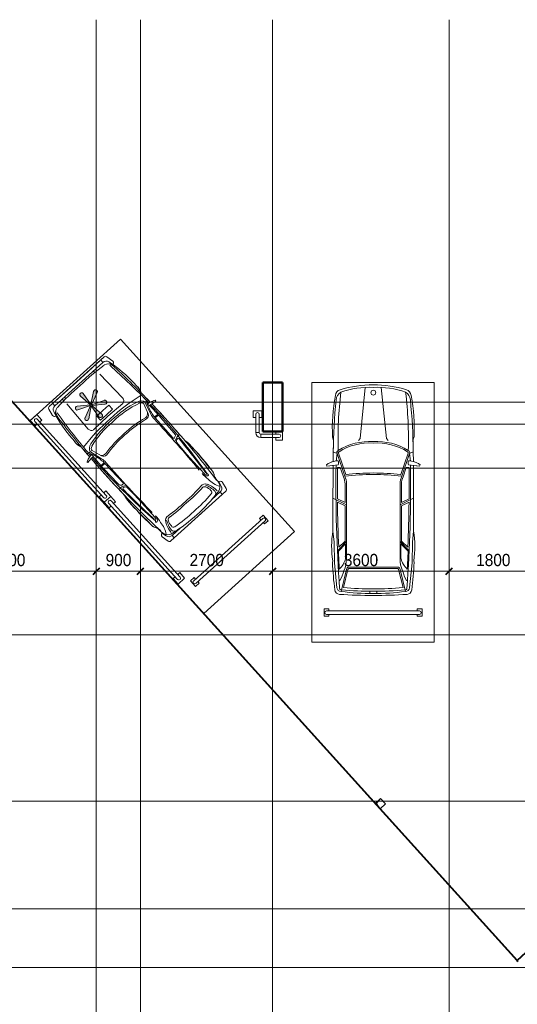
# Model space of a CAD drawing. Header units: millimetres. Extents: x 5617 to 106392, y -10603 to 59260.
# Tile 4 of 44: x 37914 to 48070, y 39151 to 59260. Entities that reach past the tile are written whole.
import ezdxf

# ---------------------------------------------------------------- set-up
doc = ezdxf.new("R2010")
doc.units = ezdxf.units.MM
doc.linetypes.add('ADSK_Линия сетки', pattern=[25, 20, -2.5, 0, -2.5])
doc.linetypes.add('Линия сетки', pattern=[25, 20, -2.5, 0, -2.5])
for name, color, linetype, lineweight in [('Обобщенные модели', 7, 'Continuous', 18), ('Оборудование', 7, 'Continuous', 18), ('Оси', 7, 'Continuous', 9), ('Парковка', 7, 'Continuous', 18), ('Перекрытия', 7, 'Continuous', 18), ('Размеры', 7, 'Continuous', 9), ('Размеры-100', 7, 'Continuous', 9), ('Стены разрез', 7, 'Continuous', 40), ('Элементы узлов', 7, 'Continuous', 18)]:
    doc.layers.add(name, color=color, linetype=linetype, lineweight=lineweight)
doc.styles.add('Arial', font='arial.ttf', dxfattribs={"width": 0.9, "height": 250})
doc.dimstyles.new('Основной_2_5_мм', dxfattribs={"dimscale": 304.8, "dimtxt": 255.06485, "dimasz": 0.463911, "dimexe": 0.492126, "dimexo": 0.492126, "dimgap": 0.098425, "dimtad": 1, "dimdec": 0, "dimdsep": 46, "dimtxsty": 'Arial', "dimblk1": 'OBLIQUE', "dimblk2": 'OBLIQUE', "dimsah": 1, "dimcen": 0.09, "dimdle": 0.492126, "dimazin": 2, "dimtfac": 1, "dimtdec": 4, "dimtix": 1, "dimtmove": 0, "dimatfit": 3, "dimfxl": 1, "dimtvp": 1, "dimtolj": 1, "dimtzin": 0, "dimlwd": 20, "dimlwe": 20, "dimarcsym": 2})

# ---------------------------------------------------------------- blocks, each defined once
blk = doc.blocks.new('199_Парковочные места 3 класса и МГН - Средний класс-5604846-МКСС_LB02_-11_400__Кабельные конструкции_Лотки_3')
at = {"layer": 'Парковка', "color": 254, "true_color": 0xcccccc}
for p, q in [((0, -5300), (0, 0)), ((0, 0), (2500, 0)), ((2500, 0), (2500, -5300)), ((250, -4625), (250, -4775)), ((250, -4625), (350, -4625)), ((350, -4625), (350, -4665)), ((2150, -4625), (2150, -4665)), ((2150, -4625), (2250, -4625)), ((2250, -4625), (2250, -4775)), ((250, -4775), (350, -4775)), ((300, -4665), (2200, -4665)), ((300, -4735), (2200, -4735)), ((350, -4735), (350, -4775)), ((2150, -4735), (2150, -4775)), ((2150, -4775), (2250, -4775)), ((2500, -5300), (0, -5300))]:
    blk.add_line(p, q, dxfattribs=at)
for centre, start, end in [((300, -4700), 90, 270), ((2200, -4700), 270, 90)]:
    blk.add_arc(centre, 35, start, end, dxfattribs=at)
at = {"layer": 'Элементы узлов', "color": 254, "true_color": 0xcccccc}
for p, q in [((984, -1142), (1090, -99)), ((1524, -1142), (1418, -99)), ((422, -1114), (442, -1185)), ((422, -1114), (442, -1185)), ((953, -1186), (984, -1142)), ((1555, -1186), (1524, -1142)), ((2085, -1114), (2065, -1185)), ((2065, -1185), (2085, -1114)), ((436, -1612), (438, -1418)), ((438, -1418), (436, -1612)), ((515, -1453), (438, -1418)), ((515, -1453), (497, -1605)), ((515, -1453), (673, -1914)), ((543, -1440), (693, -1881)), ((1965, -1440), (1814, -1881)), ((1992, -1453), (1835, -1914)), ((1992, -1453), (2070, -1418)), ((1992, -1453), (2011, -1605)), ((2072, -1612), (2070, -1418)), ((2072, -1612), (2070, -1418)), ((298, -1678), (308, -1707)), ((298, -1678), (308, -1707)), ((308, -1707), (536, -1683)), ((308, -1707), (435, -1693)), ((580, -1736), (525, -1736)), ((580, -1736), (645, -1925)), ((1927, -1736), (1863, -1925)), ((1927, -1736), (1983, -1736)), ((2200, -1707), (1972, -1683)), ((2072, -1693), (2200, -1707)), ((2210, -1678), (2200, -1707)), ((2200, -1707), (2210, -1678)), ((678, -2069), (678, -2449)), ((708, -2069), (708, -3598)), ((1800, -2069), (1800, -3598)), ((1830, -2069), (1830, -2449)), ((708, -2497), (432, -2363)), ((678, -2449), (523, -2374)), ((1800, -2497), (2076, -2363)), ((1830, -2449), (1984, -2374)), ((678, -2516), (524, -2441)), ((678, -2516), (678, -3237)), ((1830, -2516), (1984, -2441)), ((1830, -2516), (1830, -3237)), ((453, -3260), (432, -3033)), ((2054, -3260), (2076, -3033)), ((463, -3682), (453, -3260)), ((708, -3249), (522, -3435)), ((688, -3297), (542, -3443)), ((678, -3237), (549, -3366)), ((688, -3297), (688, -3598)), ((1800, -3249), (1986, -3435)), ((1820, -3297), (1820, -3598)), ((1820, -3297), (1966, -3443)), ((1830, -3237), (1959, -3366)), ((2045, -3682), (2054, -3260)), ((419, -3676), (428, -3642)), ((428, -3642), (419, -3676)), ((512, -4192), (463, -3682)), ((708, -3817), (596, -4265)), ((738, -3820), (646, -4189)), ((1254, -3771), (754, -3771)), ((1254, -3801), (754, -3801)), ((1254, -3771), (1754, -3771)), ((1254, -3801), (1754, -3801)), ((1770, -3820), (1862, -4189)), ((1800, -3817), (1912, -4265)), ((1996, -4192), (2045, -3682)), ((2088, -3676), (2079, -3642)), ((2088, -3676), (2079, -3642)), ((574, -4042), (555, -4042)), ((1933, -4042), (1953, -4042)), ((1188, -4261), (1177, -4307)), ((1320, -4261), (1331, -4307))]:
    blk.add_line(p, q, dxfattribs=at)
blk.add_circle((1256, -208), 49.6, dxfattribs=at)
for centre, radius, start, end in [((617, -279), 137, 106.8716, 175.0665), ((617, -279), 137, 106.8716, 175.0665), ((710, -376), 215, 123.1556, 174.2587), ((8358, -1141), 7822, 173.0609, 181.8195), ((1254, -2377), 2329, 90.0001, 106.8716), ((1254, -2377), 2329, 90.0001, 106.8716), ((1178, -1869), 1772, 87.5536, 109.2869), ((1254, -2377), 2329, 73.1284, 89.9999), ((1254, -2377), 2329, 73.1284, 89.9999), ((1329, -1869), 1772, 70.7131, 92.4464), ((1797, -376), 215, 5.7413, 56.8444), ((-5850, -1141), 7822, 358.1805, 6.9391), ((1890, -279), 137, 4.9335, 73.1284), ((1890, -279), 137, 4.9335, 73.1284), ((3991, -937), 3573, 169.195, 182.843), ((3991, -937), 3573, 169.195, 182.843), ((12318, -1543), 11881, 174.2587, 179.4003), ((-9810, -1543), 11881, 0.5997, 5.7413), ((-1483, -937), 3573, 357.157, 10.805), ((-1483, -937), 3573, 357.157, 10.805), ((12318, -1543), 11881, 178.2769, 179.4003), ((1172, -2380), 1175, 86.0181, 122.5623), ((1335, -2380), 1175, 57.4377, 93.9819), ((-9810, -1543), 11881, 0.5997, 1.7231), ((555, -1432), 44.9, 110.1373, 207.9235), ((1172, -2380), 1145, 85.9136, 122.5623), ((1335, -2380), 1145, 57.2304, 94.0864), ((1953, -1432), 44.9, 332.0765, 69.8627), ((546, -2020), 422, 91.3449, 125.9666), ((444, -1640), 101, 335.1844, 24.8156), ((555, -1432), 14.9, 110.1373, 214.6567), ((1953, -1432), 14.9, 325.3433, 79.1758), ((2064, -1640), 101, 155.1844, 204.8156), ((1962, -2020), 422, 54.0334, 88.6551), ((546, -2020), 422, 105.0802, 125.9666), ((122295, -2694), 121864, 179.52958, 180.15962), ((122295, -2694), 121864, 179.52958, 180.15962), ((30000, -2118), 29508, 179.1634, 184.0543), ((30000, -2118), 29478, 179.2582, 180.4979), ((-27492, -2118), 29508, 355.9457, 0.8366), ((-27492, -2118), 29478, 359.5021, 0.7418), ((1962, -2020), 422, 54.0334, 74.9198), ((-119787, -2694), 121864, 359.84038, 0.47042), ((-119787, -2694), 121864, 359.84038, 0.47042), ((308, -2078), 370, 1.3171, 24.386), ((1254, -6445), 4567, 82.6909, 97.3089), ((308, -2078), 400, 1.2667, 24.1731), ((1254, -6445), 4597, 82.9964, 97.0033), ((2200, -2078), 400, 155.8269, 178.7333), ((2200, -2078), 370, 155.614, 178.6829), ((30000, -2118), 29478, 180.6284, 182.4261), ((-27492, -2118), 29478, 357.5739, 359.3716), ((2198, -3346), 1794, 169.9492, 189.4665), ((2198, -3346), 1794, 169.9492, 189.4665), ((310, -3346), 1794, 350.5335, 10.0508), ((310, -3346), 1794, 350.5335, 10.0508), ((30000, -2118), 29488, 182.5757, 183.2896), ((270, -3492), 431, 312.4417, 345.7397), ((104, -3598), 603, 335.9999, 0.0001), ((2403, -3598), 603, 179.9999, 204.0001), ((2238, -3492), 431, 194.2603, 227.5583), ((-27492, -2118), 29488, 356.7104, 357.4243), ((9206, -3182), 8801, 183.2167, 186.8835), ((9206, -3182), 8801, 183.2167, 186.8835), ((754, -3817), 46.1, 90, 180), ((754, -3817), 16.1, 90, 189.7873), ((1754, -3817), 46.1, 0, 90), ((1754, -3817), 16.1, 350.2127, 90), ((-6698, -3182), 8801, 353.1165, 356.7833), ((-6698, -3182), 8801, 353.1165, 356.7833), ((-103, -3648), 783, 329.8554, 345.5814), ((2611, -3648), 783, 194.4186, 210.1446), ((593, -4184), 81.1, 185.6929, 272.4229), ((600, -4202), 33.8, 184.0543, 277.095), ((1254, 2689), 6905, 264.9489, 275.0511), ((1908, -4202), 33.8, 262.905, 355.9457), ((1915, -4184), 81.1, 267.5771, 354.3071), ((571, -4224), 103, 186.8835, 266.3593), ((571, -4224), 103, 186.8835, 266.3593), ((1250, 6442), 10791, 266.3593, 270.0213), ((1250, 6442), 10791, 266.3593, 270.0213), ((1185, -180), 4128, 261.7908, 270.9499), ((1254, 3792), 8054, 265.3719, 274.6281), ((1322, -180), 4128, 269.0501, 278.2092), ((1258, 6442), 10791, 269.9787, 273.6407), ((1258, 6442), 10791, 269.9787, 273.6407), ((1937, -4224), 103, 273.6407, 353.1165), ((1937, -4224), 103, 273.6407, 353.1165)]:
    blk.add_arc(centre, radius, start, end, dxfattribs=at)
blk = doc.blocks.new('199_Парковочные места 3 класса и МГН - Малый класс-5604849-МКСС_LB02_-11_400__Кабельные конструкции_Лотки_3')
at = {"layer": 'Парковка', "true_color": 0xf4f4f4}
blk.add_hatch(color=7, dxfattribs=at).paths.add_polyline_path([(877, -775), (886, -780), (896, -783), (906, -783), (917, -781), (926, -775), (1144, -611), (1110, -882), (1110, -892), (1113, -903), (1118, -911), (1126, -919), (1135, -924), (1145, -927), (1155, -927), (1165, -924), (1174, -919), (1182, -911), (1187, -903), (1190, -892), (1190, -882), (1156, -611), (1374, -775), (1383, -781), (1394, -783), (1404, -783), (1414, -780), (1423, -775), (1430, -768), (1435, -759), (1438, -749), (1438, -738), (1436, -728), (1430, -719), (1423, -712), (1414, -707), (1163, -600), (1414, -493), (1423, -488), (1430, -481), (1436, -472), (1438, -462), (1438, -451), (1435, -441), (1430, -432), (1423, -425), (1414, -420), (1404, -417), (1394, -417), (1383, -419), (1374, -425), (1156, -589), (1190, -318), (1190, -308), (1187, -297), (1182, -289), (1174, -281), (1165, -276), (1155, -273), (1145, -273), (1135, -276), (1126, -281), (1118, -289), (1113, -297), (1110, -308), (1110, -318), (1144, -589), (926, -425), (917, -419), (906, -417), (896, -417), (884, -421), (877, -425), (870, -432), (864, -443), (862, -451), (862, -462), (864, -472), (870, -481), (877, -488), (886, -493), (1137, -600), (886, -707), (877, -712), (870, -719), (864, -728), (862, -738), (862, -749), (865, -759), (870, -768)])
at = {"layer": 'Парковка', "color": 254, "true_color": 0xcccccc}
for p, q in [((2, 0), (2500, 0)), ((2500, 0), (2500, -5300)), ((250, -4625), (250, -4775)), ((250, -4625), (350, -4625)), ((350, -4625), (350, -4665)), ((2150, -4625), (2150, -4665)), ((2150, -4625), (2250, -4625)), ((2250, -4625), (2250, -4775)), ((250, -4775), (350, -4775)), ((300, -4665), (2200, -4665)), ((300, -4735), (2200, -4735)), ((350, -4735), (350, -4775)), ((2150, -4735), (2150, -4775)), ((2150, -4775), (2250, -4775)), ((2500, -5300), (2, -5300))]:
    blk.add_line(p, q, dxfattribs=at)
for centre, start, end in [((300, -4700), 90, 270), ((2200, -4700), 270, 90)]:
    blk.add_arc(centre, 35, start, end, dxfattribs=at)
at = {"layer": 'Элементы узлов', "color": 254, "true_color": 0xcccccc}
for p, q in [((425, -229), (454, -83)), ((454, -83), (425, -229)), ((495, -188), (466, -289)), ((2010, -48), (495, -48)), ((1253, -48), (496, -48)), ((592, -48), (592, -115)), ((592, -115), (1253, -115)), ((797, -115), (797, -159)), ((857, -156), (857, -115)), ((2010, -48), (1253, -48)), ((1253, -115), (1915, -115)), ((1650, -156), (1650, -115)), ((1710, -115), (1710, -159)), ((1915, -115), (1915, -48)), ((2012, -188), (2041, -289)), ((2082, -229), (2053, -83)), ((2082, -229), (2053, -83)), ((466, -289), (443, -274)), ((443, -274), (466, -289)), ((803, -249), (780, -923)), ((1110, -318), (1144, -589)), ((1156, -589), (1190, -318)), ((1704, -249), (1726, -923)), ((2041, -289), (2064, -274)), ((2041, -289), (2064, -274)), ((886, -493), (1137, -600)), ((1137, -600), (886, -707)), ((1144, -589), (926, -425)), ((1374, -425), (1156, -589)), ((1163, -600), (1414, -493)), ((1414, -707), (1163, -600)), ((926, -775), (1144, -611)), ((1144, -611), (1110, -882)), ((1190, -882), (1156, -611)), ((1156, -611), (1374, -775)), ((1253, -998), (850, -1010)), ((1085, -843), (1253, -843)), ((1085, -956), (1085, -843)), ((1253, -956), (1085, -956)), ((1253, -843), (1421, -843)), ((1421, -956), (1253, -956)), ((1656, -1010), (1253, -998)), ((1421, -843), (1421, -956)), ((313, -1401), (313, -1423)), ((320, -1402), (320, -1423)), ((320, -1423), (480, -1405)), ((423, -1287), (498, -1300)), ((477, -1322), (476, -1362)), ((498, -1300), (575, -1558)), ((612, -1513), (543, -1304)), ((1894, -1513), (1964, -1304)), ((2009, -1300), (1931, -1558)), ((2084, -1287), (2009, -1300)), ((2187, -1423), (2026, -1405)), ((2029, -1322), (2030, -1361)), ((2187, -1401), (2187, -1423)), ((2187, -1423), (2187, -1401)), ((313, -1423), (419, -1411)), ((2088, -1412), (2187, -1423)), ((560, -1651), (472, -1651)), ((560, -1672), (472, -1672)), ((568, -2226), (560, -1672)), ((1939, -2226), (1946, -1672)), ((1946, -1651), (2035, -1651)), ((1946, -1672), (2035, -1672)), ((417, -2240), (460, -2267)), ((497, -2255), (588, -2294)), ((2010, -2255), (1919, -2294)), ((2090, -2240), (2047, -2267)), ((425, -3567), (454, -3713)), ((425, -3567), (454, -3713)), ((479, -3497), (443, -3523)), ((466, -3507), (443, -3523)), ((495, -3608), (466, -3507)), ((2012, -3608), (2041, -3507)), ((2064, -3523), (2027, -3497)), ((2041, -3507), (2064, -3523)), ((2082, -3567), (2053, -3713)), ((2053, -3713), (2082, -3567)), ((1253, -3748), (496, -3748)), ((496, -3748), (2010, -3748)), ((592, -3681), (592, -3748)), ((817, -3681), (592, -3681)), ((2010, -3748), (1253, -3748)), ((1690, -3681), (1915, -3681)), ((1915, -3681), (1915, -3748))]:
    blk.add_line(p, q, dxfattribs=at)
for centre, radius, start, end in [((496, -91), 43.3, 90.0007, 168.6944), ((497, -91), 43.3, 91.6966, 168.693), ((658, -378), 212, 103.7494, 155.1332), ((592, -215), 101, 90.0007, 164.126), ((1096, -5492), 5341, 88.3088, 95.2441), ((1411, -5492), 5341, 84.7574, 91.6926), ((1849, -378), 212, 24.8683, 76.252), ((1915, -215), 101, 15.8754, 90.0007), ((2010, -91), 43.3, 11.307, 90.0007), ((2010, -91), 43.3, 11.307, 90.0007), ((3902, -951), 3499, 169.0974, 179.6188), ((3902, -951), 3499, 169.096, 179.6174), ((18082, -1872), 17669, 175.0385, 178.3553), ((467, -238), 43.3, 168.6944, 235.6114), ((467, -238), 43.3, 168.693, 235.6099), ((13211, -1700), 12764, 173.4754, 178.4619), ((699, -353), 220, 137.3412, 177.6463), ((1150, -313), 40, 353, 187), ((1808, -353), 220, 2.3551, 42.6602), ((-10704, -1701), 12764, 1.5396, 6.526), ((-15576, -1873), 17669, 1.6461, 4.9629), ((-1395, -951), 3499, 0.3826, 10.904), ((-1395, -951), 3499, 0.3826, 10.904), ((2039, -238), 43.3, 304.3901, 11.307), ((2039, -238), 43.3, 304.3901, 11.307), ((901, -457), 40, 53, 247), ((1399, -457), 40, 293, 127), ((901, -743), 40, 113, 307), ((1399, -743), 40, 233, 67), ((676, -969), 277, 171.383, 205.724), ((676, -969), 277, 171.3815, 207.1439), ((866, -926), 85.3, 178.1237, 259.668), ((1150, -887), 40, 173, 7), ((1641, -926), 85.3, 280.3335, 1.8777), ((1830, -969), 277, 332.8561, 8.6185), ((1830, -969), 277, 334.2774, 8.6185), ((18082, -1873), 17669, 177.4791, 178.3491), ((1192, -5149), 4081, 89.1352, 100.3335), ((640, -1327), 145, 99.3009, 169.3924), ((1152, -2963), 1815, 86.8047, 107.7761), ((1174, -3235), 2126, 87.8635, 105.1984), ((1315, -5149), 4081, 79.668, 90.8663), ((1333, -3235), 2126, 74.803, 92.138), ((1355, -2963), 1815, 72.2254, 93.1967), ((1867, -1326), 145, 10.6091, 80.7005), ((-15576, -1873), 17669, 1.6461, 2.5209), ((511, -1793), 438, 101.9085, 116.8041), ((517, -1793), 438, 99.3592, 116.8056), ((460, -1385), 28.5, 315.411, 119.3826), ((10682, -1664), 10210, 178.5509, 182.9751), ((-289, -1677), 845, 7.5185, 24.835), ((613, -1304), 70.6, 102.5795, 180.5339), ((1893, -1303), 70.6, 359.4675, 77.4219), ((2796, -1677), 845, 155.1665, 172.483), ((2046, -1385), 28.5, 60.6189, 224.5904), ((-8175, -1664), 10210, 357.0263, 1.4505), ((1989, -1793), 438, 63.1959, 80.6423), ((1989, -1793), 438, 63.1959, 77.1894), ((18082, -1873), 17669, 178.502, 182.0672), ((18082, -1872), 17669, 178.5058, 185.0968), ((13211, -1700), 12764, 178.6883, 186.9123), ((184, -1661), 376, 358.4064, 14.6086), ((255, -1654), 334, 356.4661, 16.6947), ((700, -1418), 117, 212.8051, 274.1147), ((695, -1476), 90.4, 203.656, 278.4266), ((1223, -4094), 2611, 89.3415, 101.377), ((1223, -4125), 2611, 89.3415, 101.377), ((1283, -4094), 2611, 78.6245, 90.6599), ((1283, -4125), 2611, 78.6245, 90.6599), ((1807, -1418), 117, 265.8867, 327.1963), ((1812, -1476), 90.4, 261.5749, 336.3454), ((2251, -1653), 334, 163.3067, 183.5353), ((2322, -1661), 376, 165.3929, 181.595), ((-10704, -1701), 12764, 353.0892, 1.3132), ((-15576, -1873), 17669, 354.9046, 1.4956), ((-15576, -1873), 17669, 357.9328, 1.4956), ((26486, -2014), 25900, 179.2478, 182.3207), ((-23980, -2015), 25900, 357.6808, 0.7536), ((507, -2197), 21.6, 171.5996, 240.7631), ((2000, -2197), 21.6, 299.2383, 8.4018), ((487, -2289), 35.2, 74.3716, 141.5452), ((506, -2311), 19.4, 97.3067, 186.7162), ((16105, -1689), 15632, 182.2869, 185.5063), ((552, -2148), 87.6, 230.2271, 267.5276), ((502, -2371), 79.2, 52.7304, 88.9012), ((553, -2221), 15.6, 252.6582, 342.1742), ((532, -2341), 37.8, 355.6278, 62.4663), ((-11190, -2888), 11772, 358.5752, 2.6508), ((13697, -2888), 11772, 177.3506, 181.4262), ((1975, -2341), 37.8, 117.5352, 184.3737), ((1954, -2221), 15.6, 197.8272, 287.3433), ((2005, -2371), 79.2, 91.1003, 127.271), ((1954, -2148), 87.6, 272.4738, 309.7743), ((-13599, -1690), 15632, 354.4951, 357.7146), ((2001, -2311), 19.4, 353.2852, 82.6948), ((2019, -2289), 35.2, 38.4562, 105.6298), ((945, -2578), 545, 163.7515, 181.2099), ((945, -2672), 545, 162.7118, 181.2085), ((5888, -2657), 5488, 179.3018, 185.3845), ((1562, -2672), 545, 358.7915, 17.2882), ((-3381, -2657), 5488, 354.6168, 0.6996), ((1562, -2578), 545, 358.7915, 16.25), ((5888, -2751), 5488, 179.3004, 184.8727), ((-3381, -2751), 5488, 355.1273, 0.6996), ((681, -3219), 262, 169.5006, 219.0023), ((681, -3219), 262, 179.4789, 215.8546), ((556, -3205), 19.1, 122.8796, 296.9625), ((545, -3193), 35.5, 303.9994, 19.3114), ((447, -3159), 161, 336.0615, 0.8497), ((44, -3207), 566, 347.7689, 5.1023), ((2463, -3207), 566, 174.8991, 192.2326), ((2060, -3159), 161, 179.1517, 203.94), ((1962, -3193), 35.5, 160.6793, 236.002), ((1950, -3205), 19.1, 243.039, 57.1139), ((1826, -3219), 262, 321, 10.499), ((1826, -3219), 262, 324.1454, 0.5211), ((18082, -1967), 17669, 184.5628, 184.969), ((66, -3309), 531, 328.0408, 358.0386), ((545, -3253), 17.4, 107.9914, 313.3369), ((538, -3212), 57.2, 289.5317, 347.2219), ((1135, -3631), 514, 152.118, 179.1742), ((1293, -3659), 640, 153.8817, 174.3872), ((782, -3441), 113, 80.7794, 153.7916), ((999, -3534), 288, 154.5482, 179.0957), ((794, -3431), 59, 92.6959, 159.9342), ((1112, -414), 2975, 263.8141, 272.7227), ((1211, 394), 3746, 263.7019, 270.6507), ((1296, 394), 3746, 269.3508, 276.2996), ((1395, -414), 2975, 267.2788, 276.1873), ((1725, -3441), 113, 26.2099, 99.222), ((1712, -3431), 59, 20.0672, 87.3055), ((1508, -3534), 288, 0.9058, 25.4532), ((1213, -3659), 640, 5.6142, 26.1197), ((1372, -3631), 514, 0.8272, 27.8835), ((2440, -3309), 531, 181.9628, 211.9606), ((1969, -3212), 57.2, 192.7795, 250.4697), ((1961, -3253), 17.4, 226.6645, 72.0021), ((-15576, -1967), 17669, 355.031, 355.4372), ((467, -3558), 43.3, 124.3901, 191.307), ((467, -3558), 43.3, 124.3886, 191.3056), ((655, -3481), 176, 167.4274, 261.9888), ((592, -3581), 101, 195.8754, 270.0007), ((748, -3580), 93.4, 190.0439, 251.0772), ((752, -3545), 43.7, 159.4074, 268.4359), ((1157, -692), 2926, 262.0059, 271.8778), ((1349, -692), 2926, 268.1236, 277.9956), ((1755, -3545), 43.7, 271.5655, 20.594), ((1759, -3580), 93.4, 288.9242, 349.9575), ((1852, -3480), 176, 278.0126, 12.5715), ((1915, -3581), 101, 270.0007, 344.126), ((2040, -3558), 43.3, 348.6944, 55.6114), ((2040, -3558), 43.3, 348.6944, 55.6114), ((496, -3705), 43.3, 191.307, 270.0007), ((496, -3705), 43.3, 191.3056, 270.0007), ((1272, 184), 3892, 260.5065, 269.7231), ((1234, 184), 3892, 270.2783, 279.495), ((2010, -3705), 43.3, 270.0007, 348.6944), ((2010, -3705), 43.3, 270.0007, 348.6944)]:
    blk.add_arc(centre, radius, start, end, dxfattribs=at)
blk = doc.blocks.new('199_Паркинг_Колесоотбойник - 199_Паркинг_Колесоотбойник-V22-МКСС_LB02_-11_400__Кабельные конструкции_Лотки_3')
at = {"layer": 'Парковка', "color": 254, "true_color": 0xcccccc}
for p, q in [((-1125, 90), (-1125, -90)), ((-1125, 90), (-975, 90)), ((-1050, 35), (1050, 35)), ((-975, 90), (-975, 35)), ((975, 90), (975, 35)), ((975, 90), (1125, 90)), ((1125, 90), (1125, -90)), ((-1125, -90), (-975, -90)), ((-1050, -35), (1050, -35)), ((-975, -35), (-975, -90)), ((975, -35), (975, -90)), ((975, -90), (1125, -90))]:
    blk.add_line(p, q, dxfattribs=at)
for centre, start, end in [((-1050, 0), 90, 270), ((1050, 0), 270, 90)]:
    blk.add_arc(centre, 35, start, end, dxfattribs=at)
blk = doc.blocks.new('199_Паркинг_Колесоотбойник_Угловой_ - 199_Паркинг_Колесоотбойник_Угловой_-V23-МКСС_LB02_-11_400__Кабельные конструкции_Лотки_3')
at = {"layer": 'Парковка', "color": 254, "true_color": 0xcccccc}
for p, q in [((65, -35), (65, 35)), ((65, 35), (440, 35)), ((372, 90), (372, 35)), ((372, 90), (508, 90)), ((508, 90), (508, -90)), ((-35, -65), (35, -65)), ((-35, -65), (-35, -440)), ((35, -65), (35, -440)), ((65, -35), (440, -35)), ((372, -35), (372, -90)), ((372, -90), (508, -90)), ((-90, -372), (-90, -508)), ((-90, -372), (-35, -372)), ((90, -372), (35, -372)), ((90, -372), (90, -508)), ((-90, -508), (90, -508))]:
    blk.add_line(p, q, dxfattribs=at)
for centre, radius, start, end in [((65, -65), 100, 90, 180), ((440, 0), 35, 270, 90), ((65, -65), 30, 90, 180), ((0, -440), 35, 180, 360)]:
    blk.add_arc(centre, radius, start, end, dxfattribs=at)
blk = doc.blocks.new('A_MEQ_OpeningShaft-Rectangular - ВК-2726932-МКСС_LB02_-11_400__Кабельные конструкции_Лотки_3')
at = {"layer": 'Элементы узлов'}
blk.add_hatch(color=256, dxfattribs=at).paths.add_polyline_path([(0, -150), (21, -21), (150, 0), (0, 0)])
at = {"layer": 'Обобщенные модели', "color": 253, "true_color": 0xaaaaaa}
for p, q in [((150, 0), (0, 0)), ((0, 0), (0, -150)), ((150, -150), (150, 0)), ((0, -150), (150, -150))]:
    blk.add_line(p, q, dxfattribs=at)
at = {"layer": 'Элементы узлов', "color": 253, "true_color": 0xaaaaaa}
for p, q in [((150, 0), (21, -21)), ((150, -150), (150, 0)), ((150, 0), (0, 0)), ((0, 0), (0, -150)), ((21, -21), (0, -150)), ((0, -150), (21, -21)), ((0, -150), (150, -150)), ((0, -150), (150, -150)), ((21, -21), (150, 0)), ((150, 0), (150, -150))]:
    blk.add_line(p, q, dxfattribs=at)
blk = doc.blocks.new('135_SLK_GD_AR_rvt-1-МКСС_LB02_-11_400__Кабельные конструкции_Лотки_3')
at = {"layer": 'Перекрытия', "color": 254, "true_color": 0xcccccc}
for p, q in [((28550, 50850), (28550, 51850)), ((28550, 51850), (28950, 51850)), ((28950, 51850), (28950, 50850)), ((28950, 50850), (28550, 50850))]:
    blk.add_line(p, q, dxfattribs=at)
at = {"layer": 'Стены разрез', "color": 254, "true_color": 0xcccccc}
for p, q in [((18693, 56701), (33741, 40047)), ((33743, 40048), (18695, 56701)), ((28550, 51852), (28548, 51852)), ((28548, 51852), (28548, 50848)), ((28952, 51852), (28550, 51852)), ((28550, 50850), (28550, 51850)), ((28550, 51850), (28950, 51850)), ((28950, 51850), (28950, 50850)), ((28952, 51850), (28952, 51852)), ((28952, 50848), (28952, 51850)), ((28548, 50848), (28550, 50848)), ((28950, 50850), (28550, 50850)), ((28550, 50848), (28950, 50848)), ((28950, 50848), (28952, 50848)), ((33911, 40200), (33741, 40047)), ((33741, 40047), (33743, 40048)), ((33741, 40047), (33758, 40028))]:
    blk.add_line(p, q, dxfattribs=at)
at = {"layer": 'Оборудование', "color": 253, "lineweight": 18, "true_color": 0xaaaaaa, "rotation": 42.09999999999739}
blk.add_blockref('A_MEQ_OpeningShaft-Rectangular - ВК-2726932-МКСС_LB02_-11_400__Кабельные конструкции_Лотки_3', (30843, 43254), dxfattribs=at)
at = {"layer": 'Парковка', "color": 254, "lineweight": 18, "true_color": 0xcccccc}
for name, p, rotation in [('199_Парковочные места 3 класса и МГН - Малый класс-5604849-МКСС_LB02_-11_400__Кабельные конструкции_Лотки_3', (23789, 51062), 42.10000000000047), ('199_Паркинг_Колесоотбойник - 199_Паркинг_Колесоотбойник-V22-МКСС_LB02_-11_400__Кабельные конструкции_Лотки_3', (24625, 50299), 312.1001430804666), ('199_Паркинг_Колесоотбойник_Угловой_ - 199_Паркинг_Колесоотбойник_Угловой_-V23-МКСС_LB02_-11_400__Кабельные конструкции_Лотки_3', (28442, 50761), 89.9999999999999), ('199_Паркинг_Колесоотбойник - 199_Паркинг_Колесоотбойник-V22-МКСС_LB02_-11_400__Кабельные конструкции_Лотки_3', (26133, 48630), 312.1001430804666)]:
    blk.add_blockref(name, p, dxfattribs=dict(at, rotation=rotation))
blk.add_blockref('199_Парковочные места 3 класса и МГН - Средний класс-5604846-МКСС_LB02_-11_400__Кабельные конструкции_Лотки_3', (29550, 51850), dxfattribs=at)
blk = doc.blocks.new('DIMBLOCK29-МКСС_LB02_-11_400__Кабельные конструкции_Лотки_3')
at = {"layer": 'Размеры-100', "lineweight": 40, "transparency": 16777216}
for p, q in [((46677, 47996), (46747, 48066)), ((48477, 47996), (48547, 48066)), ((46677, 47996), (46606, 47925)), ((48477, 47996), (48406, 47925))]:
    blk.add_line(p, q, dxfattribs=at)
at = {"layer": 'Размеры-100', "lineweight": 20, "transparency": 16777216}
for p, q in [((46677, 47996), (46677, 48046)), ((48477, 47996), (46677, 47996)), ((46677, 47996), (46677, 47846)), ((48477, 47996), (48477, 48046)), ((48477, 47996), (48477, 47846))]:
    blk.add_line(p, q, dxfattribs=at)
at = {"layer": 'Размеры-100', "color": 0, "lineweight": 20, "transparency": 16777216, "insert": (47231, 48350), "char_height": 250, "width": 828.76, "attachment_point": 1, "line_spacing_factor": 0.941778, "style": 'Arial'}
blk.add_mtext('1800', dxfattribs=at)
blk = doc.blocks.new('_Oblique')
at = {"color": 0, "linetype": 'ByBlock', "lineweight": -2}
blk.add_line((-0.5, -0.5), (0.5, 0.5), dxfattribs=at)
blk = doc.blocks.new('DIMBLOCK30-МКСС_LB02_-11_400__Кабельные конструкции_Лотки_3')
at = {"layer": 'Размеры-100', "lineweight": 40, "transparency": 16777216}
for p, q in [((43077, 47996), (43147, 48066)), ((46677, 47996), (46747, 48066)), ((43077, 47996), (43006, 47925)), ((46677, 47996), (46606, 47925))]:
    blk.add_line(p, q, dxfattribs=at)
at = {"layer": 'Размеры-100', "lineweight": 20, "transparency": 16777216}
for p, q in [((43077, 47996), (43077, 48046)), ((46677, 47996), (43077, 47996)), ((43077, 47996), (43077, 47846)), ((46677, 47996), (46677, 48046)), ((46677, 47996), (46677, 47846))]:
    blk.add_line(p, q, dxfattribs=at)
at = {"layer": 'Размеры-100', "color": 0, "lineweight": 20, "transparency": 16777216, "insert": (44531, 48350), "char_height": 250, "width": 828.76, "attachment_point": 1, "line_spacing_factor": 0.941778, "style": 'Arial'}
blk.add_mtext('3600', dxfattribs=at)
blk = doc.blocks.new('DIMBLOCK31-МКСС_LB02_-11_400__Кабельные конструкции_Лотки_3')
at = {"layer": 'Размеры-100', "lineweight": 40, "transparency": 16777216}
for p, q in [((40377, 47996), (40447, 48066)), ((43077, 47996), (43147, 48066)), ((40377, 47996), (40306, 47925)), ((43077, 47996), (43006, 47925))]:
    blk.add_line(p, q, dxfattribs=at)
at = {"layer": 'Размеры-100', "lineweight": 20, "transparency": 16777216}
for p, q in [((40377, 47996), (40377, 48046)), ((43077, 47996), (40377, 47996)), ((40377, 47996), (40377, 47846)), ((43077, 47996), (43077, 48046)), ((43077, 47996), (43077, 47846))]:
    blk.add_line(p, q, dxfattribs=at)
at = {"layer": 'Размеры-100', "color": 0, "lineweight": 20, "transparency": 16777216, "insert": (41381, 48350), "char_height": 250, "width": 828.76, "attachment_point": 1, "line_spacing_factor": 0.941778, "style": 'Arial'}
blk.add_mtext('2700', dxfattribs=at)
blk = doc.blocks.new('DIMBLOCK32-МКСС_LB02_-11_400__Кабельные конструкции_Лотки_3')
at = {"layer": 'Размеры-100', "lineweight": 40, "transparency": 16777216}
for p, q in [((39477, 47996), (39547, 48066)), ((40377, 47996), (40447, 48066)), ((39477, 47996), (39406, 47925)), ((40377, 47996), (40306, 47925))]:
    blk.add_line(p, q, dxfattribs=at)
at = {"layer": 'Размеры-100', "lineweight": 20, "transparency": 16777216}
for p, q in [((39477, 47996), (39477, 48046)), ((40377, 47996), (39477, 47996)), ((39477, 47996), (39477, 47846)), ((40377, 47996), (40377, 48046)), ((40377, 47996), (40377, 47846))]:
    blk.add_line(p, q, dxfattribs=at)
at = {"layer": 'Размеры-100', "color": 0, "lineweight": 20, "transparency": 16777216, "insert": (39668, 48350), "char_height": 250, "width": 621.57, "attachment_point": 1, "line_spacing_factor": 0.941778, "style": 'Arial'}
blk.add_mtext('900', dxfattribs=at)
blk = doc.blocks.new('DIMBLOCK33-МКСС_LB02_-11_400__Кабельные конструкции_Лотки_3')
at = {"layer": 'Размеры-100', "lineweight": 40, "transparency": 16777216}
for p, q in [((35877, 47996), (35947, 48066)), ((39477, 47996), (39547, 48066)), ((35877, 47996), (35806, 47925)), ((39477, 47996), (39406, 47925))]:
    blk.add_line(p, q, dxfattribs=at)
at = {"layer": 'Размеры-100', "lineweight": 20, "transparency": 16777216}
for p, q in [((35877, 47996), (35877, 48046)), ((39477, 47996), (35877, 47996)), ((35877, 47996), (35877, 47846)), ((39477, 47996), (39477, 48046)), ((39477, 47996), (39477, 47846))]:
    blk.add_line(p, q, dxfattribs=at)
at = {"layer": 'Размеры-100', "color": 0, "lineweight": 20, "transparency": 16777216, "insert": (37331, 48350), "char_height": 250, "width": 828.76, "attachment_point": 1, "line_spacing_factor": 0.941778, "style": 'Arial'}
blk.add_mtext('3600', dxfattribs=at)

msp = doc.modelspace()

# ---------------------------------------------------------------- linework, layer by layer
at = {"layer": 'Оси', "linetype": 'Линия сетки'}
for p, q in [((39476.5, -9728.2), (39476.5, 59259.8)), ((40376.5, -9728.2), (40376.5, 59259.8)), ((43076.5, -9728.2), (43076.5, 59259.8)), ((46676.5, -9728.2), (46676.5, 59259.8))]:
    msp.add_line(p, q, dxfattribs=at)
at = {"layer": 'Оси', "linetype": 'ADSK_Линия сетки'}
for p, q in [((105516.8, 51450), (28647.1, 51450)), ((105516.8, 51000), (28647.1, 51000)), ((105516.8, 50100), (28647.1, 50100)), ((105516.8, 46700), (28647.1, 46700)), ((105516.8, 43300), (28647.1, 43300)), ((105516.8, 41100), (28647.1, 41100)), ((105516.8, 39900), (28647.1, 39900))]:
    msp.add_line(p, q, dxfattribs=at)

# ---------------------------------------------------------------- block references
at = {"lineweight": 5}
msp.add_blockref('135_SLK_GD_AR_rvt-1-МКСС_LB02_-11_400__Кабельные конструкции_Лотки_3', (14326.5, 0), dxfattribs=at)

# ---------------------------------------------------------------- dimensions: what is measured, and where the dimension line sits
at = {"layer": 'Размеры', "lineweight": 20}
for base, p1, p2, override, picture, middle in [((35876.5, 47995.8), (39476.5, 47895.8), (35876.5, 47895.8), {"dimpost": '<>', "dimfxl": 3600}, 'DIMBLOCK33-МКСС_LB02_-11_400__Кабельные конструкции_Лотки_3', (37676.5, 48153.5)), ((39476.5, 47995.8), (40376.5, 47895.8), (39476.5, 47895.8), {"dimpost": '<>', "dimfxl": 900}, 'DIMBLOCK32-МКСС_LB02_-11_400__Кабельные конструкции_Лотки_3', (39926.5, 48153.4)), ((40376.5, 47995.8), (43076.5, 47895.8), (40376.5, 47895.8), {"dimpost": '<>', "dimfxl": 2700}, 'DIMBLOCK31-МКСС_LB02_-11_400__Кабельные конструкции_Лотки_3', (41726.5, 48153.4)), ((43076.5, 47995.8), (46676.5, 47895.8), (43076.5, 47895.8), {"dimpost": '<>', "dimfxl": 3600}, 'DIMBLOCK30-МКСС_LB02_-11_400__Кабельные конструкции_Лотки_3', (44876.5, 48153.5)), ((46676.5, 47995.8), (48476.5, 47895.8), (46676.5, 47895.8), {"dimpost": '<>', "dimfxl": 1800}, 'DIMBLOCK29-МКСС_LB02_-11_400__Кабельные конструкции_Лотки_3', (47576.5, 48153.4))]:
    dim = msp.add_linear_dim(base=base, p1=p1, p2=p2, dimstyle='Основной_2_5_мм', override=override, dxfattribs=at)
    dim.commit()
    dim.dimension.update_dxf_attribs({"geometry": picture, "text_midpoint": middle})

doc.saveas('drawing.dxf')
